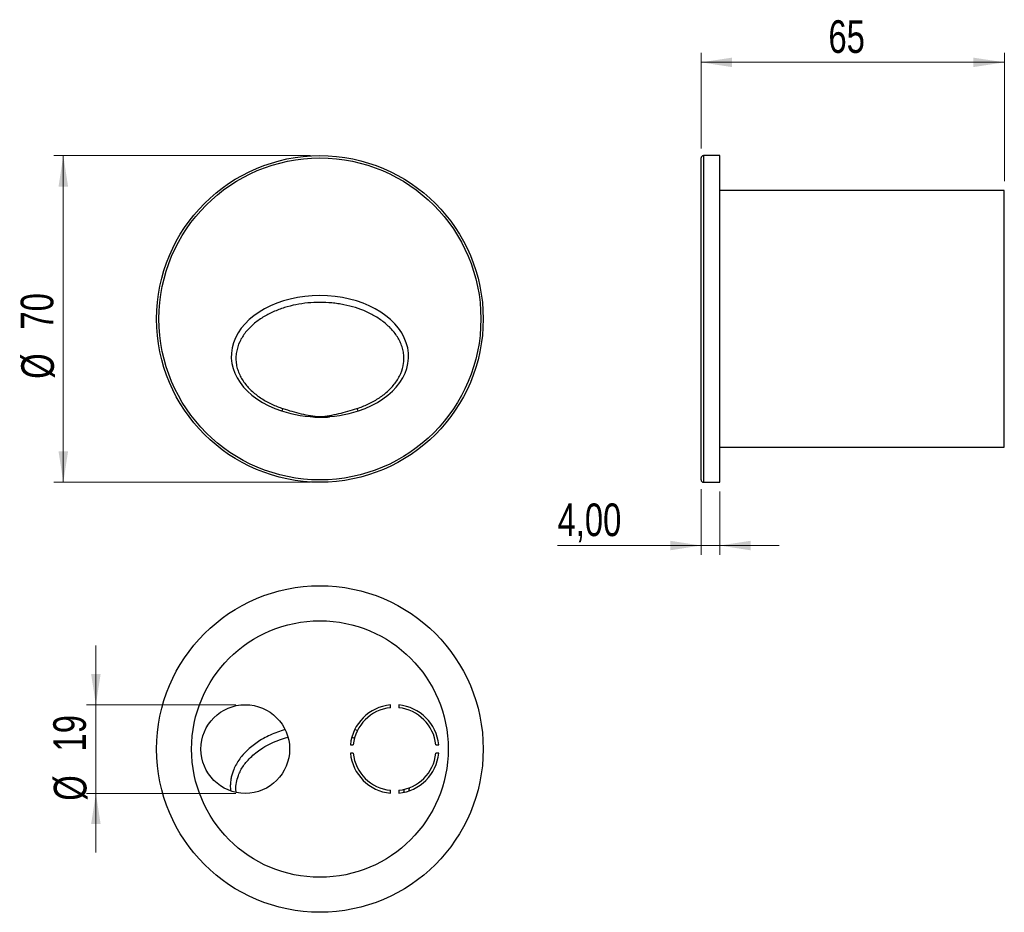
# Model space of a CAD drawing. Header units: millimetres. Extents: x 68 to 174, y 100 to 195.
import ezdxf

# ---------------------------------------------------------------- set-up
doc = ezdxf.new("R2010")
doc.units = ezdxf.units.MM
doc.styles.add('SLDTEXTSTYLE0', font='TXT', dxfattribs={"width": 0.75})
doc.dimstyles.new('SLDDIMSTYLE0', dxfattribs={"dimtxt": 3.5, "dimasz": 3.302, "dimexe": 0, "dimexo": 0.0625, "dimgap": 0.875, "dimtad": 1, "dimdec": 0, "dimlfac": 2, "dimrnd": 1e-09, "dimzin": 12, "dimdsep": 46, "dimtxsty": 'SLDTEXTSTYLE0', "dimsah": 1, "dimcen": 0.09, "dimadec": 0, "dimazin": 3, "dimtfac": 1, "dimtdec": 0, "dimtofl": 0, "dimtmove": 0, "dimatfit": 3, "dimfxl": 0, "dimfrac": 2, "dimtolj": 1, "dimtzin": 12, "dimarcsym": 0})
doc.dimstyles.new('SLDDIMSTYLE1', dxfattribs={"dimtxt": 3.5, "dimasz": 3.302, "dimexe": 0, "dimexo": 0.0625, "dimgap": 0.875, "dimtad": 1, "dimdec": 0, "dimlfac": 2, "dimrnd": 1e-09, "dimzin": 12, "dimdsep": 46, "dimtxsty": 'SLDTEXTSTYLE0', "dimsah": 1, "dimcen": 0.09, "dimadec": 0, "dimazin": 3, "dimtfac": 1, "dimtofl": 0, "dimtmove": 0, "dimatfit": 3, "dimfxl": 0, "dimfrac": 2, "dimtolj": 1, "dimtzin": 12, "dimarcsym": 0})
doc.dimstyles.new('SLDDIMSTYLE2', dxfattribs={"dimtxt": 3.5, "dimasz": 3.302, "dimexe": 0, "dimexo": 0.0625, "dimgap": 0.875, "dimtad": 1, "dimlfac": 2, "dimrnd": 1e-09, "dimzin": 12, "dimdsep": 46, "dimtxsty": 'SLDTEXTSTYLE0', "dimsah": 1, "dimcen": 0.09, "dimadec": 0, "dimazin": 3, "dimtfac": 1, "dimtmove": 0, "dimatfit": 0, "dimfxl": 0, "dimfrac": 2, "dimtolj": 1, "dimtzin": 12, "dimarcsym": 0})
doc.dimstyles.new('SLDDIMSTYLE3', dxfattribs={"dimtxt": 3.5, "dimasz": 3.302, "dimexe": 0, "dimexo": 0.0625, "dimgap": 0.875, "dimtad": 1, "dimdec": 0, "dimlfac": 2, "dimrnd": 1e-09, "dimzin": 12, "dimdsep": 46, "dimtxsty": 'SLDTEXTSTYLE0', "dimsah": 1, "dimcen": 0.09, "dimadec": 0, "dimazin": 3, "dimtfac": 1, "dimtdec": 0, "dimtmove": 0, "dimatfit": 0, "dimfxl": 0, "dimfrac": 2, "dimtolj": 1, "dimtzin": 12, "dimarcsym": 0})

# ---------------------------------------------------------------- blocks, each defined once
blk = doc.blocks.new('_D')
at = {"color": 7, "linetype": 'Continuous', "lineweight": 0}
for p, q in [((99.3, 180.89), (71.8, 180.89)), ((72.8, 180.89), (72.8, 145.89)), ((99.3, 145.89), (71.8, 145.89))]:
    blk.add_line(p, q, dxfattribs=at)
at = {"color": 7, "linetype": 'Continuous', "lineweight": 18}
for points in [[(72.8, 180.89), (72.29, 177.58), (73.31, 177.58)], [(72.8, 145.89), (73.31, 149.19), (72.29, 149.19)]]:
    blk.add_solid(points, dxfattribs=at)
at = {"color": 7, "linetype": 'Continuous', "lineweight": 18, "char_height": 3.5, "attachment_point": 1, "rotation": 90, "style": 'SLDTEXTSTYLE0'}
for s, insert in [('70', (68.23, 162.25)), ('%%c', (68.29, 156.97))]:
    blk.add_mtext(s, dxfattribs=dict(at, insert=insert))
blk = doc.blocks.new('_D_1')
at = {"color": 7, "linetype": 'Continuous', "lineweight": 0}
for p, q in [((141.15, 181.64), (141.15, 191.89)), ((173.65, 178.14), (173.65, 191.89)), ((141.15, 190.89), (173.65, 190.89))]:
    blk.add_line(p, q, dxfattribs=at)
at = {"color": 7, "linetype": 'Continuous', "lineweight": 18}
for points in [[(141.15, 190.89), (144.45, 190.38), (144.45, 191.39)], [(173.65, 190.89), (170.34, 191.39), (170.34, 190.38)]]:
    blk.add_solid(points, dxfattribs=at)
at = {"color": 7, "linetype": 'Continuous', "lineweight": 18, "insert": (154.8, 195.4), "char_height": 3.5, "attachment_point": 1, "style": 'SLDTEXTSTYLE0'}
blk.add_mtext('65', dxfattribs=at)
blk = doc.blocks.new('_D_2')
at = {"color": 7, "linetype": 'Continuous', "lineweight": 0}
for p, q in [((141.15, 145.14), (141.15, 138.1)), ((143.15, 144.89), (143.15, 138.1)), ((141.15, 139.1), (125.77, 139.1)), ((143.15, 139.1), (141.15, 139.1)), ((143.15, 139.1), (149.5, 139.1))]:
    blk.add_line(p, q, dxfattribs=at)
at = {"color": 7, "linetype": 'Continuous', "lineweight": 18}
for points in [[(141.15, 139.1), (137.84, 139.61), (137.84, 138.59)], [(143.15, 139.1), (146.45, 138.59), (146.45, 139.61)]]:
    blk.add_solid(points, dxfattribs=at)
at = {"color": 7, "linetype": 'Continuous', "lineweight": 18, "insert": (125.77, 143.61), "char_height": 3.5, "attachment_point": 1, "style": 'SLDTEXTSTYLE0'}
blk.add_mtext('4,00', dxfattribs=at)
blk = doc.blocks.new('_D_3')
at = {"color": 7, "linetype": 'Continuous', "lineweight": 0}
for p, q in [((76.29, 122.04), (76.29, 128.39)), ((91.3, 122.04), (75.29, 122.04)), ((76.29, 122.04), (76.29, 112.54)), ((91.3, 112.54), (75.29, 112.54)), ((76.29, 112.54), (76.29, 106.19))]:
    blk.add_line(p, q, dxfattribs=at)
at = {"color": 7, "linetype": 'Continuous', "lineweight": 18}
for points in [[(76.29, 122.04), (76.8, 125.34), (75.78, 125.34)], [(76.29, 112.54), (75.78, 109.24), (76.8, 109.24)]]:
    blk.add_solid(points, dxfattribs=at)
at = {"color": 7, "linetype": 'Continuous', "lineweight": 18, "char_height": 3.5, "attachment_point": 1, "rotation": 90, "style": 'SLDTEXTSTYLE0'}
for s, insert in [('19', (71.72, 117.03)), ('%%c', (71.78, 111.75))]:
    blk.add_mtext(s, dxfattribs=dict(at, insert=insert))

msp = doc.modelspace()

# ---------------------------------------------------------------- linework, layer by layer
at = {"color": 7, "linetype": 'Continuous', "lineweight": 25}
for p, q in [((141.1462, 163.3858), (141.1462, 180.6358)), ((143.1462, 180.8858), (141.3962, 180.8858)), ((141.3962, 180.8858), (141.3962, 163.3858)), ((143.1462, 163.3858), (143.1462, 180.8858)), ((173.6462, 177.1358), (143.1462, 177.1358)), ((173.6462, 163.3858), (173.6462, 177.1358)), ((141.1462, 146.1358), (141.1462, 163.3858)), ((141.3962, 163.3858), (141.3962, 145.8858)), ((143.1462, 145.8858), (143.1462, 163.3858)), ((173.6462, 149.6358), (173.6462, 163.3858)), ((99.5452, 152.8831), (101.3211, 152.8831)), ((141.1312, 152.8572), (141.1462, 152.8497)), ((143.1462, 149.6358), (173.6462, 149.6358)), ((141.3962, 145.8858), (143.1462, 145.8858)), ((107.8503, 121.7135), (107.8503, 122.0179)), ((108.7481, 122.0179), (108.7481, 121.7135)), ((104.3296, 119.2768), (104.0458, 119.3575)), ((103.5705, 117.7381), (103.8749, 117.7381)), ((112.7235, 117.7381), (113.0279, 117.7381)), ((103.8749, 116.8403), (103.5705, 116.8403)), ((113.0279, 116.8403), (112.7235, 116.8403)), ((107.8503, 112.5605), (107.8503, 112.8649)), ((108.7481, 112.8649), (108.7481, 112.5605))]:
    msp.add_line(p, q, dxfattribs=at)
for centre, radius in [((100.2992, 163.3858), 17.5), ((100.2992, 163.3858), 17.25), ((100.2992, 117.2892), 17.5), ((100.2992, 117.2892), 13.75), ((92.2992, 117.2892), 4.75)]:
    msp.add_circle(centre, radius, dxfattribs=at)
for centre, radius, start, end in [((141.3962, 180.6358), 0.25, 90, 180), ((95.9069, 153.8726), 0.4389, 308.424924, 347.896256), ((104.6915, 153.8726), 0.4389, 192.103744, 231.575076), ((141.3962, 146.1358), 0.25, 180, 270), ((108.2992, 117.2892), 4.75, 95.423121, 174.576879), ((108.2992, 117.2892), 4.447, 95.793864, 174.206136), ((108.2992, 117.2892), 4.75, 5.423121, 84.576879), ((108.2992, 117.2892), 4.447, 5.793864, 84.206136), ((108.2992, 117.2892), 4.75, 185.423121, 264.576879), ((108.2992, 117.2892), 4.447, 185.793864, 264.206136), ((108.2992, 117.2892), 4.75, 275.423121, 354.576879), ((108.2992, 117.2892), 4.447, 275.793864, 354.206136)]:
    msp.add_arc(centre, radius, start, end, dxfattribs=at)
for centre, major_axis, ratio, start_param, end_param in [((100.2992, 159.3858), (9.5, 0), 0.68421053, 5.16091213, 10.54705114), ((100.2992, 159.3858), (9.5, 0), 0.68421053, 4.26386583, 5.16091213), ((100.3677, 159.3834), (9.8179, -0.0783), 0.66476217, 4.63381536, 4.81495173)]:
    msp.add_ellipse(centre, major_axis=major_axis, ratio=ratio, start_param=start_param, end_param=end_param, dxfattribs=at)
for points, knots in [([(104.2624, 153.7806), (104.6654, 153.9133), (105.0585, 154.0676), (105.6315, 154.335), (105.8198, 154.4301), (106.1902, 154.6336), (106.3714, 154.7414), (106.8972, 155.0807), (107.226, 155.329), (107.6819, 155.7397), (107.8276, 155.883), (108.105, 156.1839), (108.2354, 156.3401), (108.4762, 156.6621), (108.587, 156.8283), (108.788, 157.1718), (108.8785, 157.3502), (109.1122, 157.896), (109.2171, 158.2706), (109.2916, 158.8501), (109.3023, 159.0465), (109.2945, 159.4376), (109.2759, 159.6329), (109.2111, 160.0171), (109.1648, 160.2069), (109.0455, 160.5818), (108.9721, 160.7671), (108.7193, 161.303), (108.5062, 161.6389), (108.1282, 162.1147), (107.9923, 162.2685), (107.7079, 162.5609), (107.5588, 162.7005), (107.0922, 163.1012), (106.7557, 163.3443), (106.0378, 163.7869), (105.666, 163.9807), (104.5182, 164.4926), (103.7104, 164.7428), (102.6532, 164.954), (102.4398, 164.9909), (102.0138, 165.0537), (101.8005, 165.0797), (101.1598, 165.142), (100.7314, 165.1627), (99.8724, 165.1628), (99.4414, 165.1423), (98.5785, 165.0584), (98.1534, 164.9956), (97.3159, 164.8283), (96.9035, 164.7238), (96.2952, 164.5334), (96.0941, 164.4644), (95.6957, 164.3143), (95.4975, 164.233), (94.9162, 163.9729), (94.545, 163.7779), (93.838, 163.3407), (93.5022, 163.0984), (92.8739, 162.5575), (92.5902, 162.2663), (92.2162, 161.7947), (92.1002, 161.6316), (91.8873, 161.2925), (91.7907, 161.1164), (91.5397, 160.5818), (91.4207, 160.2125), (91.323, 159.637), (91.3042, 159.4407), (91.296, 159.0518), (91.3062, 158.858), (91.3551, 158.4715), (91.3942, 158.2778), (91.4984, 157.9004), (91.5634, 157.7161), (91.7175, 157.3554), (91.8066, 157.179), (92.0077, 156.834), (92.1199, 156.6654), (92.4809, 156.1821), (92.756, 155.8852), (93.2129, 155.4723), (93.3734, 155.3396), (93.7045, 155.0878), (93.8748, 154.9687), (94.399, 154.6302), (94.7659, 154.4293), (95.5308, 154.0714), (95.9313, 153.9139), (96.336, 153.7806)], [0, 0, 0, 0, 0.03125, 0.03125, 0.046875, 0.046875, 0.0625, 0.0625, 0.09375, 0.09375, 0.109375, 0.109375, 0.125, 0.125, 0.140625, 0.140625, 0.15625, 0.15625, 0.1875, 0.1875, 0.203125, 0.203125, 0.21875, 0.21875, 0.234375, 0.234375, 0.25, 0.25, 0.28125, 0.28125, 0.296875, 0.296875, 0.3125, 0.3125, 0.34375, 0.34375, 0.375, 0.375, 0.4375, 0.4375, 0.453125, 0.453125, 0.46875, 0.46875, 0.5, 0.5, 0.53125, 0.53125, 0.5625, 0.5625, 0.59375, 0.59375, 0.609375, 0.609375, 0.625, 0.625, 0.65625, 0.65625, 0.6875, 0.6875, 0.71875, 0.71875, 0.734375, 0.734375, 0.75, 0.75, 0.78125, 0.78125, 0.796875, 0.796875, 0.8125, 0.8125, 0.828125, 0.828125, 0.84375, 0.84375, 0.859375, 0.859375, 0.875, 0.875, 0.90625, 0.90625, 0.921875, 0.921875, 0.9375, 0.9375, 0.96875, 0.96875, 1, 1, 1, 1]), ([(96.336, 153.7806), (96.9781, 153.5692), (97.6306, 153.3836), (98.6248, 153.1574), (98.9587, 153.0905), (99.4628, 153.0055), (99.6315, 152.9795), (99.8853, 152.9466), (99.9701, 152.9366), (100.1403, 152.9212), (100.226, 152.9161), (100.3968, 152.9171), (100.4816, 152.923), (100.6507, 152.9392), (100.735, 152.9493), (100.9876, 152.9826), (101.1555, 153.0086), (101.6566, 153.0937), (101.9878, 153.1604), (102.9745, 153.3855), (103.6235, 153.5702), (104.2624, 153.7806)], [0, 0, 0, 0, 0.25, 0.25, 0.375, 0.375, 0.4375, 0.4375, 0.46875, 0.46875, 0.5, 0.5, 0.53125, 0.53125, 0.5625, 0.5625, 0.625, 0.625, 0.75, 0.75, 1, 1, 1, 1]), ([(96.5521, 119.3592), (96.4209, 119.3224), (96.0177, 119.2093), (95.3644, 118.9609), (94.5996, 118.6148), (93.9011, 118.2243), (93.2706, 117.7994), (92.709, 117.3472), (92.2979, 116.9477), (91.9287, 116.5329), (91.5999, 116.1034), (91.2571, 115.5358), (91.0132, 114.9947), (90.8533, 114.4954), (90.7479, 114.019), (90.6973, 113.5062), (90.6895, 113.0961), (90.7228, 112.8716), (90.7295, 112.8266)], [0, 0, 0, 0, 0.04127457, 0.12687532, 0.2126044, 0.29816157, 0.37324815, 0.44846285, 0.52349606, 0.55378396, 0.62472475, 0.6958493, 0.76672043, 0.81655663, 0.86638896, 0.92576608, 0.98514158, 1, 1, 1, 1]), ([(91.3228, 112.6585), (91.3181, 112.6847), (91.2689, 112.9617), (91.3149, 113.5021), (91.4288, 114.0734), (91.6004, 114.5684), (91.7915, 114.9927), (92.0989, 115.5002), (92.4914, 116.0123), (92.9773, 116.5159), (93.5569, 116.9991), (94.2429, 117.4669), (95.0418, 117.8997), (95.9341, 118.2817), (96.5537, 118.4679), (96.8554, 118.5586)], [0, 0, 0, 0, 0.00954414, 0.10110826, 0.19269587, 0.21870758, 0.28784921, 0.35723624, 0.42644655, 0.51137617, 0.59659289, 0.6816211, 0.78922258, 0.89738791, 1, 1, 1, 1]), ([(103.7415, 118.5528), (103.8064, 118.5394), (103.9022, 118.5197), (103.9927, 118.4858), (104.0219, 118.4749)], [0, 0, 0, 0, 0.6774616, 1, 1, 1, 1]), ([(109.2894, 112.9747), (109.2928, 112.9212), (109.2996, 112.8158), (109.282, 112.7114), (109.2734, 112.66)], [0, 0, 0, 0, 0.50756063, 1, 1, 1, 1]), ([(109.8628, 112.8223), (109.8769, 112.8984), (109.897, 113.008), (109.8917, 113.1187), (109.89, 113.1525)], [0, 0, 0, 0, 0.6947278, 1, 1, 1, 1])]:
    msp.add_open_spline(points, degree=3, knots=knots, dxfattribs=at)
msp.add_open_spline([(101.3211, 152.8831), (100.7291, 152.8385), (100.1372, 152.8385), (99.5452, 152.8831)], degree=3, dxfattribs=at)

# ---------------------------------------------------------------- dimensions: what is measured, and where the dimension line sits
at = {"color": 7, "linetype": 'Continuous', "lineweight": 18}
for base, p1, p2, dimstyle, picture, middle in [((173.6462, 190.8858), (141.1462, 180.6358), (173.6462, 177.1358), 'SLDDIMSTYLE1', '_D_1', (157.3831, 190.8858)), ((141.1462, 139.0986), (143.1462, 145.8858), (141.1462, 146.1358), 'SLDDIMSTYLE2', '_D_2', (130.2936, 139.0986))]:
    dim = msp.add_linear_dim(base=base, p1=p1, p2=p2, dimstyle=dimstyle, dxfattribs=at)
    dim.commit()
    dim.dimension.update_dxf_attribs({"geometry": picture, "text_midpoint": middle, "dimtype": 160})
for base, p1, p2, dimstyle, picture, middle in [((72.7992, 145.8858), (100.2992, 180.8858), (100.2992, 145.8858), 'SLDDIMSTYLE0', '_D', (72.7992, 162.1964)), ((76.2878, 112.5392), (92.2992, 122.0392), (92.2992, 112.5392), 'SLDDIMSTYLE3', '_D_3', (76.2878, 116.9801))]:
    dim = msp.add_linear_dim(base=base, p1=p1, p2=p2, angle=90, text='%%c<>', dimstyle=dimstyle, dxfattribs=at)
    dim.commit()
    dim.dimension.update_dxf_attribs({"geometry": picture, "text_midpoint": middle, "dimtype": 160})

doc.saveas('drawing.dxf')
